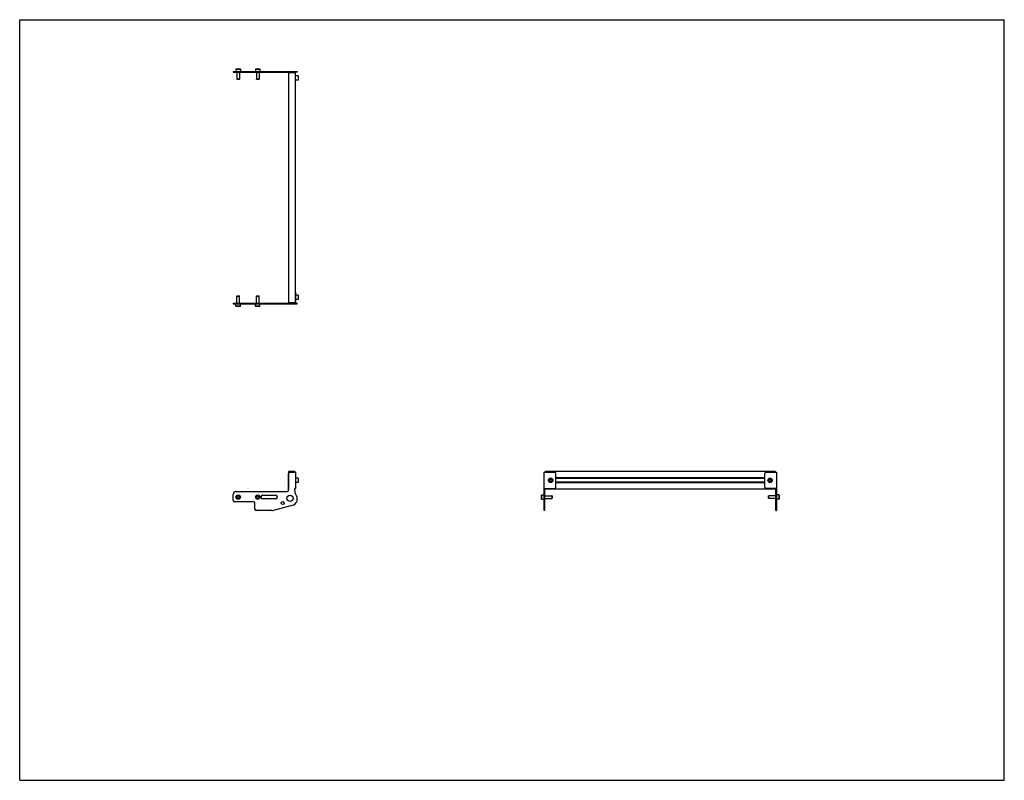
# Model space of a CAD drawing. Header units: inches. Extents: x 0 to 88, y 0 to 68.
import ezdxf

# ---------------------------------------------------------------- set-up
doc = ezdxf.new("R2010")
doc.units = ezdxf.units.IN
doc.header["$LTSCALE"] = 4.84
doc.header["$MEASUREMENT"] = 0
doc.layers.get('0').update_dxf_attribs({"linetype": 'CONTINUOUS'})
for name, color, linetype in [('207130_LH_BL8', 7, 'CONTINUOUS'), ('207130_RH_BL0', 7, 'CONTINUOUS'), ('207216_WW_207216_20_BL3', 7, 'CONTINUOUS'), ('9206XXM_920612M_BL4', 7, 'CONTINUOUS'), ('9206XXM_920612M_BL7', 7, 'CONTINUOUS'), ('9206XXM_920618M_BL1', 7, 'CONTINUOUS'), ('9206XXM_920618M_BL2', 7, 'CONTINUOUS'), ('9206XXM_920618M_BL5', 7, 'CONTINUOUS'), ('9206XXM_920618M_BL6', 7, 'CONTINUOUS')]:
    doc.layers.add(name, color=color, linetype=linetype)

# ---------------------------------------------------------------- blocks, each defined once
blk = doc.blocks.new('207130_RH_BL0', base_point=(33.503, 33.879))
at = {"layer": '207130_RH_BL0', "color": 7, "linetype": 'CONTINUOUS'}
for p, q in [((24.664, 43.65), (24.616, 43.65)), ((24.664, 43.65), (24.664, 42.696)), ((19.078, 42.648), (24.568, 42.648)), ((19.078, 42.648), (19.078, 42.6)), ((19.078, 42.6), (24.811, 42.6)), ((24.037, 42.648), (24.037, 42.6)), ((24.651, 42.648), (24.811, 42.648)), ((24.811, 42.6), (24.811, 42.648)), ((24.037, 25.932), (24.037, 27.427)), ((24.162, 27.552), (24.664, 27.552)), ((24.664, 27.552), (24.664, 26.079)), ((46.878, 24.107), (46.878, 27.552)), ((46.878, 27.552), (47.803, 27.552)), ((47.928, 26.204), (47.928, 27.427)), ((19.078, 25.032), (19.078, 25.557)), ((19.328, 25.807), (23.912, 25.807)), ((24.664, 26.079), (24.568, 26.079)), ((24.568, 26.079), (24.568, 25.991)), ((46.878, 26.079), (47.803, 26.079)), ((46.926, 24.107), (46.926, 26.079)), ((20.903, 24.907), (19.203, 24.907)), ((21.028, 24.232), (21.028, 24.782)), ((21.565, 25.282), (21.565, 25.357)), ((21.69, 25.482), (22.89, 25.482)), ((22.89, 25.157), (21.69, 25.157)), ((23.015, 25.357), (23.015, 25.282)), ((22.549, 24.107), (21.153, 24.107)), ((22.582, 24.111), (24.475, 24.619)), ((46.926, 24.107), (46.878, 24.107))]:
    blk.add_line(p, q, dxfattribs=at)
for centre, radius in [((23.504, 24.782), 0.138), ((24.162, 25.209), 0.275)]:
    blk.add_circle(centre, radius, dxfattribs=at)
for centre, radius, start, end in [((24.568, 42.696), 0.096, 270, 360), ((24.568, 42.696), 0.048, 270, 339.54218), ((24.162, 27.427), 0.125, 90, 180), ((47.803, 27.427), 0.125, 0, 90), ((19.328, 25.557), 0.25, 90, 180), ((23.912, 25.932), 0.125, 270, 360), ((25.568, 25.991), 1, 180, 211.48433), ((47.803, 26.204), 0.125, 270, 360), ((19.203, 25.032), 0.125, 180, 270), ((20.903, 24.782), 0.125, 0, 90), ((21.69, 25.357), 0.125, 90, 180), ((21.69, 25.282), 0.125, 180, 270), ((22.89, 25.357), 0.125, 0, 90), ((22.89, 25.282), 0.125, 270, 360), ((24.162, 25.19), 0.656, 301.91291, 345.6284), ((24.162, 25.13), 0.649, 1.32309, 31.48433), ((24.378, 25.134), 0.433, 345.6284, 1.32309), ((21.153, 24.232), 0.125, 180, 270), ((22.549, 24.232), 0.125, 270, 285), ((24.443, 24.739), 0.125, 285, 301.91955)]:
    blk.add_arc(centre, radius, start, end, dxfattribs=at)
blk = doc.blocks.new('9206XXM_920618M_BL1', base_point=(19.527, 34.216))
at = {"layer": '9206XXM_920618M_BL1', "color": 7, "linetype": 'CONTINUOUS'}
for p, q in [((19.429, 43.309), (19.409, 43.289)), ((19.409, 43.289), (19.645, 43.289)), ((19.409, 42.648), (19.409, 43.289)), ((19.429, 43.309), (19.626, 43.309)), ((19.626, 43.309), (19.645, 43.289)), ((19.645, 42.648), (19.645, 43.289)), ((19.33, 42.384), (19.33, 42.6)), ((19.724, 42.384), (19.33, 42.384)), ((19.35, 42.364), (19.33, 42.384)), ((19.704, 42.364), (19.35, 42.364)), ((19.704, 42.364), (19.724, 42.384)), ((19.724, 42.384), (19.724, 42.6)), ((19.415, 25.3), (19.454, 25.407)), ((19.488, 25.213), (19.415, 25.3)), ((19.454, 25.407), (19.566, 25.426)), ((19.6, 25.232), (19.488, 25.213)), ((19.566, 25.426), (19.639, 25.339)), ((19.639, 25.339), (19.6, 25.232))]:
    blk.add_line(p, q, dxfattribs=at)
for radius in [0.197, 0.177, 0.114]:
    blk.add_circle((19.527, 25.319), radius, dxfattribs=at)
blk = doc.blocks.new('9206XXM_920618M_BL2', base_point=(34.333, 34.216))
at = {"layer": '9206XXM_920618M_BL2', "color": 7, "linetype": 'CONTINUOUS'}
for p, q in [((21.179, 43.309), (21.159, 43.289)), ((21.159, 43.289), (21.395, 43.289)), ((21.159, 42.648), (21.159, 43.289)), ((21.179, 43.309), (21.376, 43.309)), ((21.376, 43.309), (21.395, 43.289)), ((21.395, 42.648), (21.395, 43.289)), ((21.08, 42.384), (21.08, 42.6)), ((21.474, 42.384), (21.08, 42.384)), ((21.1, 42.364), (21.08, 42.384)), ((21.454, 42.364), (21.1, 42.364)), ((21.454, 42.364), (21.474, 42.384)), ((21.474, 42.384), (21.474, 42.6)), ((21.173, 25.274), (21.186, 25.387)), ((21.265, 25.207), (21.173, 25.274)), ((21.186, 25.387), (21.29, 25.432)), ((21.369, 25.252), (21.265, 25.207)), ((21.29, 25.432), (21.381, 25.365)), ((21.381, 25.365), (21.369, 25.252)), ((46.642, 25.497), (46.661, 25.516)), ((46.642, 25.142), (46.642, 25.497)), ((46.642, 25.142), (46.661, 25.123)), ((46.661, 25.123), (46.661, 25.516)), ((46.661, 25.516), (46.878, 25.516)), ((46.661, 25.123), (46.878, 25.123)), ((46.926, 25.438), (47.567, 25.438)), ((46.926, 25.201), (47.567, 25.201)), ((47.567, 25.438), (47.567, 25.201)), ((47.587, 25.418), (47.567, 25.438)), ((47.587, 25.221), (47.567, 25.201)), ((47.587, 25.418), (47.587, 25.221))]:
    blk.add_line(p, q, dxfattribs=at)
for radius in [0.197, 0.177, 0.114]:
    blk.add_circle((21.277, 25.319), radius, dxfattribs=at)
blk = doc.blocks.new('207216_WW_207216_20_BL3', base_point=(45.793, 44.659))
at = {"layer": '207216_WW_207216_20_BL3', "color": 7, "linetype": 'CONTINUOUS'}
for p, q in [((24.026, 63.283), (24.026, 42.679)), ((24.026, 63.283), (24.616, 63.283)), ((24.616, 63.283), (24.616, 42.679)), ((24.616, 42.679), (24.026, 42.679)), ((24.026, 27.567), (24.026, 26.064)), ((24.586, 27.597), (24.056, 27.597)), ((24.616, 27.552), (24.616, 27.567)), ((46.957, 27.552), (46.957, 27.597)), ((67.561, 27.597), (46.957, 27.597)), ((67.561, 27.552), (67.561, 27.597)), ((66.59, 27.032), (47.928, 27.032)), ((66.59, 26.974), (47.928, 26.974)), ((66.59, 26.657), (47.928, 26.657)), ((66.59, 26.599), (47.928, 26.599)), ((24.568, 26.034), (24.586, 26.034)), ((24.616, 26.064), (24.616, 26.079)), ((46.957, 26.034), (46.957, 26.079)), ((67.561, 26.034), (46.957, 26.034)), ((67.561, 26.034), (67.561, 26.079))]:
    blk.add_line(p, q, dxfattribs=at)
for centre, start, end in [((24.056, 27.567), 90, 180), ((24.586, 27.567), 0, 90), ((24.056, 26.064), 180, 231.75198), ((24.586, 26.064), 270, 360)]:
    blk.add_arc(centre, 0.03, start, end, dxfattribs=at)
blk = doc.blocks.new('9206XXM_920612M_BL4', base_point=(36.158, 34.997))
at = {"layer": '9206XXM_920612M_BL4', "color": 7, "linetype": 'CONTINUOUS'}
for p, q in [((24.881, 43.375), (24.664, 43.375)), ((24.9, 43.355), (24.881, 43.375)), ((24.881, 43.375), (24.881, 42.981)), ((24.9, 43.355), (24.9, 43.001)), ((24.881, 42.981), (24.664, 42.981)), ((24.9, 43.001), (24.881, 42.981)), ((24.881, 27.012), (24.664, 27.012)), ((24.881, 26.619), (24.664, 26.619)), ((24.881, 27.012), (24.881, 26.619)), ((24.9, 26.993), (24.881, 27.012)), ((24.9, 26.638), (24.881, 26.619)), ((24.9, 26.993), (24.9, 26.638)), ((47.344, 26.797), (47.383, 26.903)), ((47.416, 26.709), (47.344, 26.797)), ((47.383, 26.903), (47.495, 26.922)), ((47.528, 26.728), (47.416, 26.709)), ((47.495, 26.922), (47.568, 26.834)), ((47.568, 26.834), (47.528, 26.728))]:
    blk.add_line(p, q, dxfattribs=at)
for radius in [0.197, 0.177, 0.114]:
    blk.add_circle((47.456, 26.816), radius, dxfattribs=at)
blk = doc.blocks.new('9206XXM_920618M_BL5', base_point=(19.527, 63.126))
at = {"layer": '9206XXM_920618M_BL5', "color": 7, "linetype": 'CONTINUOUS'}
for p, q in [((19.35, 63.598), (19.33, 63.579)), ((19.33, 63.579), (19.33, 63.362)), ((19.33, 63.579), (19.724, 63.579)), ((19.35, 63.598), (19.704, 63.598)), ((19.704, 63.598), (19.724, 63.579)), ((19.724, 63.579), (19.724, 63.362)), ((19.409, 63.314), (19.409, 62.673)), ((19.429, 62.654), (19.409, 62.673)), ((19.645, 62.673), (19.409, 62.673)), ((19.626, 62.654), (19.429, 62.654)), ((19.626, 62.654), (19.645, 62.673)), ((19.645, 63.314), (19.645, 62.673))]:
    blk.add_line(p, q, dxfattribs=at)
blk = doc.blocks.new('9206XXM_920618M_BL6', base_point=(44.478, 44.361))
at = {"layer": '9206XXM_920618M_BL6', "color": 7, "linetype": 'CONTINUOUS'}
for p, q in [((21.1, 63.598), (21.08, 63.579)), ((21.08, 63.579), (21.08, 63.362)), ((21.08, 63.579), (21.474, 63.579)), ((21.1, 63.598), (21.454, 63.598)), ((21.454, 63.598), (21.474, 63.579)), ((21.474, 63.579), (21.474, 63.362)), ((21.159, 63.314), (21.159, 62.673)), ((21.179, 62.654), (21.159, 62.673)), ((21.395, 62.673), (21.159, 62.673)), ((21.376, 62.654), (21.179, 62.654)), ((21.376, 62.654), (21.395, 62.673)), ((21.395, 63.314), (21.395, 62.673)), ((66.931, 25.418), (66.951, 25.438)), ((66.931, 25.221), (66.931, 25.418)), ((66.931, 25.221), (66.951, 25.201)), ((67.592, 25.438), (66.951, 25.438)), ((66.951, 25.201), (66.951, 25.438)), ((67.592, 25.201), (66.951, 25.201)), ((67.856, 25.516), (67.64, 25.516)), ((67.856, 25.123), (67.64, 25.123)), ((67.876, 25.497), (67.856, 25.516)), ((67.856, 25.516), (67.856, 25.123)), ((67.876, 25.142), (67.856, 25.123)), ((67.876, 25.497), (67.876, 25.142))]:
    blk.add_line(p, q, dxfattribs=at)
blk = doc.blocks.new('9206XXM_920612M_BL7', base_point=(45.962, 44.8))
at = {"layer": '9206XXM_920612M_BL7', "color": 7, "linetype": 'CONTINUOUS'}
for p, q in [((24.881, 62.981), (24.664, 62.981)), ((24.881, 62.588), (24.664, 62.588)), ((24.881, 62.981), (24.881, 62.588)), ((24.9, 62.962), (24.881, 62.981)), ((24.9, 62.607), (24.881, 62.588)), ((24.9, 62.962), (24.9, 62.607)), ((66.952, 26.841), (67.029, 26.924)), ((66.985, 26.733), (66.952, 26.841)), ((67.095, 26.707), (66.985, 26.733)), ((67.029, 26.924), (67.14, 26.899)), ((67.173, 26.79), (67.095, 26.707)), ((67.14, 26.899), (67.173, 26.79))]:
    blk.add_line(p, q, dxfattribs=at)
for radius in [0.197, 0.177, 0.114]:
    blk.add_circle((67.062, 26.816), radius, dxfattribs=at)
blk = doc.blocks.new('207130_LH_BL8', base_point=(43.359, 43.735))
at = {"layer": '207130_LH_BL8', "color": 7, "linetype": 'CONTINUOUS'}
for p, q in [((19.078, 63.362), (19.078, 63.314)), ((19.078, 63.362), (24.811, 63.362)), ((24.037, 63.362), (24.037, 63.314)), ((24.811, 63.362), (24.811, 63.314)), ((19.078, 63.314), (24.568, 63.314)), ((24.811, 63.314), (24.651, 63.314)), ((24.664, 62.312), (24.664, 63.266)), ((24.664, 62.312), (24.616, 62.312)), ((66.59, 26.204), (66.59, 27.427)), ((66.715, 27.552), (67.64, 27.552)), ((67.64, 27.552), (67.64, 24.107)), ((67.64, 26.079), (66.715, 26.079)), ((67.592, 24.107), (67.592, 26.079)), ((67.592, 24.107), (67.64, 24.107))]:
    blk.add_line(p, q, dxfattribs=at)
for centre, radius, start, end in [((24.568, 63.266), 0.096, 0, 90), ((24.568, 63.266), 0.048, 20.45781, 90), ((66.715, 27.427), 0.125, 90, 180), ((66.715, 26.204), 0.125, 180, 270)]:
    blk.add_arc(centre, radius, start, end, dxfattribs=at)

msp = doc.modelspace()

# ---------------------------------------------------------------- linework, layer by layer
at = {"color": 7, "linetype": 'CONTINUOUS'}
for p, q in [((0, 0), (0, 68)), ((0, 68), (88, 68)), ((88, 0), (88, 68)), ((0, 0), (88, 0))]:
    msp.add_line(p, q, dxfattribs=at)

# ---------------------------------------------------------------- block references
at = {"layer": '207130_LH_BL8'}
msp.add_blockref('207130_LH_BL8', (43.359, 43.735), dxfattribs=at)
at = {"layer": '207130_RH_BL0'}
msp.add_blockref('207130_RH_BL0', (33.503, 33.879), dxfattribs=at)
at = {"layer": '207216_WW_207216_20_BL3'}
msp.add_blockref('207216_WW_207216_20_BL3', (45.793, 44.659), dxfattribs=at)
at = {"layer": '9206XXM_920612M_BL4'}
msp.add_blockref('9206XXM_920612M_BL4', (36.158, 34.997), dxfattribs=at)
at = {"layer": '9206XXM_920612M_BL7'}
msp.add_blockref('9206XXM_920612M_BL7', (45.962, 44.8), dxfattribs=at)
at = {"layer": '9206XXM_920618M_BL1'}
msp.add_blockref('9206XXM_920618M_BL1', (19.527, 34.216), dxfattribs=at)
at = {"layer": '9206XXM_920618M_BL2'}
msp.add_blockref('9206XXM_920618M_BL2', (34.333, 34.216), dxfattribs=at)
at = {"layer": '9206XXM_920618M_BL5'}
msp.add_blockref('9206XXM_920618M_BL5', (19.527, 63.126), dxfattribs=at)
at = {"layer": '9206XXM_920618M_BL6'}
msp.add_blockref('9206XXM_920618M_BL6', (44.478, 44.361), dxfattribs=at)

doc.saveas('drawing.dxf')
